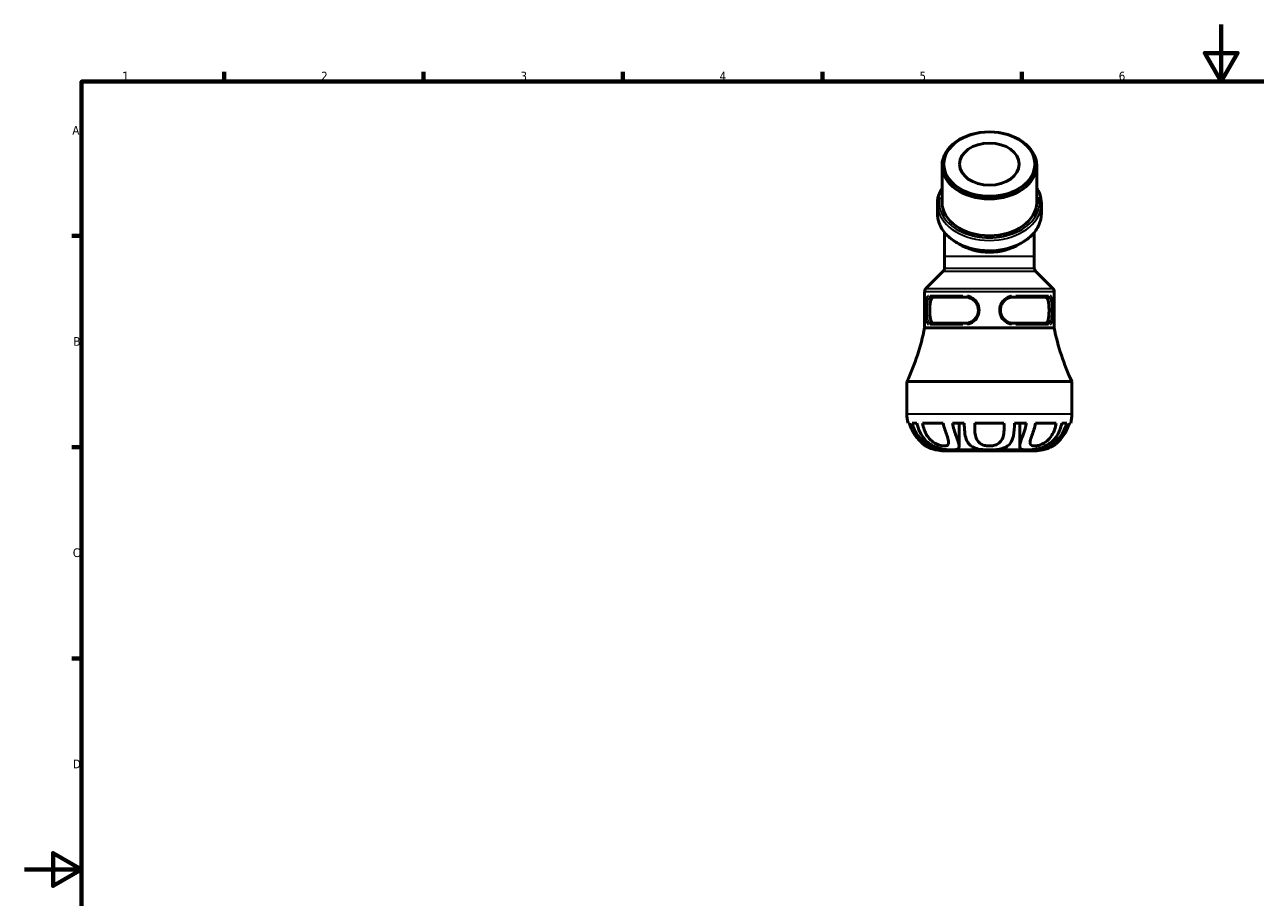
# Model space of a CAD drawing. Header units: millimetres. Extents: x 0 to 903, y -76 to 594.
# Tile 2 of 4: x 0 to 433, y 287 to 594. Entities that reach past the tile are written whole.
import ezdxf

# ---------------------------------------------------------------- set-up
doc = ezdxf.new("R2010")
doc.units = ezdxf.units.MM
for name, color, linetype, lineweight in [('Border (ANSI)', 7, 'Continuous', 70), ('Visible (ANSI)', 7, 'Continuous', 50), ('Visible Narrow (ANSI)', 7, 'Continuous', 35)]:
    doc.layers.add(name, color=color, linetype=linetype, lineweight=lineweight)
doc.styles.add('Note Text (ANSI)', font='tahoma.ttf')

# ---------------------------------------------------------------- blocks, each defined once
blk = doc.blocks.new('Borders Default Border')
at = {"layer": 'Border (ANSI)'}
for p, q in [((70.08, 574), (70.08, 577.45)), ((140.17, 574), (140.17, 577.45)), ((210.25, 574), (210.25, 577.45)), ((280.33, 574), (280.33, 577.45)), ((350.42, 574), (350.42, 577.45)), ((20, 519.75), (16.55, 519.75)), ((20, 445.5), (16.55, 445.5)), ((20, 371.25), (16.55, 371.25))]:
    blk.add_line(p, q, dxfattribs=at)
at = {"layer": 'Border (ANSI)', "flags": 128}
for points in [[(420.5, 594), (420.5, 574), (414.73, 584), (426.27, 584), (420.5, 574)], [(20, 20), (20, 574), (821, 574), (821, 20), (20, 20)], [(0, 297), (20, 297), (10, 302.77), (10, 291.23), (20, 297)]]:
    blk.add_lwpolyline(points, dxfattribs=at)
at = {"layer": 'Border (ANSI)', "color": 230, "true_color": 0xff0080, "char_height": 3.05, "attachment_point": 7, "style": 'Note Text (ANSI)'}
for s, insert in [('1', (34.35, 574.4)), ('2', (104.2, 574.4)), ('3', (174.26, 574.34)), ('4', (244.23, 574.4)), ('5', (314.48, 574.34)), ('6', (384.49, 574.34)), ('A', (16.78, 555.35)), ('B', (17.15, 481.1)), ('C', (16.95, 406.8)), ('D', (16.96, 332.6))]:
    blk.add_mtext(s, dxfattribs=dict(at, insert=insert))

msp = doc.modelspace()

# ---------------------------------------------------------------- linework, layer by layer
at = {"layer": 'Visible (ANSI)'}
for p, q in [((322.407, 544.509), (322.407, 531.526)), ((355.656, 544.509), (355.656, 531.526)), ((320.744, 531.074), (320.744, 527.595)), ((357.318, 531.074), (357.318, 527.595)), ((323.238, 512.612), (323.238, 508.444)), ((354.824, 512.612), (354.824, 508.444)), ((322.769, 507.312), (316.734, 501.277)), ((355.293, 507.312), (361.329, 501.277)), ((316.265, 500.145), (316.265, 487.412)), ((330.735, 498.212), (318.412, 498.212)), ((359.651, 498.212), (347.328, 498.212)), ((361.797, 500.145), (361.797, 487.412)), ((318.412, 489.032), (330.735, 489.032)), ((347.328, 489.032), (359.651, 489.032)), ((316.265, 487.412), (361.797, 487.412)), ((310.031, 468.512), (368.031, 468.512)), ((310.031, 468.512), (310.031, 457.212)), ((368.031, 468.512), (368.031, 457.212)), ((310.914, 453.932), (310.452, 453.932)), ((313.571, 453.932), (311.848, 453.932)), ((322.769, 453.932), (315.53, 453.932)), ((330.209, 453.932), (326.048, 453.932)), ((328.38, 445.787), (328.38, 453.932)), ((344.15, 453.932), (333.913, 453.932)), ((352.015, 453.932), (347.854, 453.932)), ((349.682, 445.787), (349.682, 453.932)), ((362.533, 453.932), (355.294, 453.932)), ((366.215, 453.932), (364.491, 453.932)), ((367.611, 453.932), (367.149, 453.932)), ((320.311, 444.5), (320.311, 445.459)), ((320.311, 444.5), (325.794, 444.5)), ((323.031, 444.212), (355.031, 444.212)), ((325.794, 444.5), (339.031, 444.5)), ((339.031, 444.5), (352.268, 444.5)), ((352.268, 444.5), (357.751, 444.5)), ((357.751, 444.5), (357.751, 445.459))]:
    msp.add_line(p, q, dxfattribs=at)
for centre, radius, start, end in [((321.638, 508.444), 1.6, 315, 0), ((356.424, 508.444), 1.6, 180, 225), ((317.865, 500.145), 1.6, 135, 180), ((360.197, 500.145), 1.6, 0, 45), ((237.002, 503.078), 80.796, 334.6713, 348.82026), ((441.06, 503.078), 80.796, 191.17974, 205.3287), ((323.031, 457.212), 13, 180, 194.61411), ((355.031, 457.212), 13, 345.38589, 0), ((323.031, 457.212), 13, 240.50763, 257.92272), ((355.031, 457.212), 13, 282.07728, 299.49237), ((323.031, 457.212), 13, 257.92272, 270), ((355.031, 457.212), 13, 270, 282.07728)]:
    msp.add_arc(centre, radius, start, end, dxfattribs=at)
for centre, major_axis in [((339.031, 544.509), (-16.624, 0)), ((339.031, 544.961), (-15.984, 0)), ((339.031, 544.961), (-10.473, 0))]:
    msp.add_ellipse(centre, major_axis=major_axis, ratio=0.7071068, dxfattribs=at)
for centre, major_axis, start_param, end_param in [((339.031, 531.526), (16.625, 0), 3.1415927, 6.2831853), ((339.031, 525.162), (-15.793, 0), 0.8264567, 2.3151359)]:
    msp.add_ellipse(centre, major_axis=major_axis, ratio=0.7071068, start_param=start_param, end_param=end_param, dxfattribs=at)
for points, knots in [([(320.744, 531.074), (320.744, 532.454), (321.05, 533.833), (321.857, 535.619), (322.114, 536.091), (322.407, 536.55)], [3.14159265, 3.14159265, 3.14159265, 3.14159265, 3.45096139, 3.45096139, 3.56549905, 3.56549905, 3.56549905, 3.56549905]), ([(355.656, 536.55), (356.084, 535.88), (356.434, 535.181), (357.109, 533.363), (357.318, 532.219), (357.318, 531.074)], [5.85927891, 5.85927891, 5.85927891, 5.85927891, 6.02651591, 6.02651591, 6.28318531, 6.28318531, 6.28318531, 6.28318531]), ([(357.318, 527.595), (357.318, 526.214), (357.013, 524.835), (355.825, 522.207), (354.935, 520.961), (352.649, 518.715), (351.244, 517.721), (348.065, 516.096), (346.288, 515.468), (342.55, 514.644), (340.589, 514.449), (336.68, 514.51), (334.732, 514.766), (331.045, 515.705), (329.306, 516.389), (326.214, 518.121), (324.861, 519.169), (322.693, 521.525), (321.872, 522.83), (320.954, 525.305), (320.744, 526.45), (320.744, 527.595)], [0, 0, 0, 0, 0.3093687, 0.3093687, 0.6236893, 0.6236893, 0.9448809, 0.9448809, 1.2686642, 1.2686642, 1.5927426, 1.5927426, 1.9167683, 1.9167683, 2.2408513, 2.2408513, 2.5644815, 2.5644815, 2.8849233, 2.8849233, 3.1415927, 3.1415927, 3.1415927, 3.1415927]), ([(323.238, 512.612), (323.238, 514.6), (323.238, 516.613), (323.238, 519.341), (323.238, 520.169), (323.238, 520.969)], [0, 0, 0, 0, 0.59618995, 0.59618995, 0.86382388, 0.86382388, 0.86382388, 0.86382388]), ([(354.824, 520.969), (354.824, 520.716), (354.824, 520.461), (354.824, 518.426), (354.824, 516.495), (354.824, 513.91), (354.824, 513.261), (354.824, 512.612)], [0.51132049, 0.51132049, 0.51132049, 0.51132049, 0.59618995, 0.59618995, 1.18161016, 1.18161016, 1.37608632, 1.37608632, 1.37608632, 1.37608632]), ([(319.365, 498.212), (319.143, 498.212), (318.93, 498.1), (318.582, 497.634), (318.447, 497.279), (318.254, 496.461), (318.183, 495.945), (318.094, 494.814), (318.075, 494.199), (318.075, 493.622)], [2.11662146, 2.11662146, 2.11662146, 2.11662146, 2.2912473, 2.2912473, 2.46587314, 2.46587314, 2.63882623, 2.63882623, 2.81177933, 2.81177933, 2.81177933, 2.81177933]), ([(330.735, 489.032), (330.965, 489.032), (331.197, 489.052), (331.653, 489.13), (331.877, 489.187), (332.314, 489.337), (332.526, 489.43), (332.936, 489.648), (333.133, 489.773), (333.508, 490.056), (333.686, 490.212), (334.017, 490.553), (334.17, 490.738), (334.448, 491.13), (334.572, 491.338), (334.788, 491.773), (334.879, 492), (335.025, 492.465), (335.079, 492.704), (335.151, 493.187), (335.167, 493.432), (335.161, 493.921), (335.139, 494.165), (335.057, 494.646), (334.997, 494.884), (334.84, 495.346), (334.744, 495.571), (334.518, 496.001), (334.388, 496.207), (334.1, 496.595), (333.941, 496.776), (333.6, 497.11), (333.418, 497.262), (333.036, 497.535), (332.836, 497.655), (332.423, 497.862), (332.21, 497.948), (331.579, 498.147), (331.153, 498.212), (330.735, 498.212)], [0, 0, 0, 0, 0.0842474, 0.0842474, 0.1662948, 0.1662948, 0.2470092, 0.2470092, 0.3272395, 0.3272395, 0.4075976, 0.4075976, 0.4884138, 0.4884138, 0.5697127, 0.5697127, 0.6513557, 0.6513557, 0.7331547, 0.7331547, 0.8149801, 0.8149801, 0.8968108, 0.8968108, 0.9786359, 0.9786359, 1.0604216, 1.0604216, 1.1420263, 1.1420263, 1.2232562, 1.2232562, 1.3039914, 1.3039914, 1.3842955, 1.3842955, 1.4645558, 1.4645558, 1.6179406, 1.6179406, 1.6179406, 1.6179406]), ([(347.328, 498.212), (347.098, 498.212), (346.866, 498.193), (346.409, 498.115), (346.185, 498.058), (345.749, 497.908), (345.536, 497.815), (345.127, 497.597), (344.929, 497.471), (344.555, 497.189), (344.377, 497.033), (344.046, 496.692), (343.892, 496.507), (343.614, 496.115), (343.49, 495.906), (343.274, 495.472), (343.183, 495.245), (343.038, 494.78), (342.983, 494.541), (342.912, 494.058), (342.895, 493.813), (342.901, 493.324), (342.923, 493.08), (343.005, 492.598), (343.066, 492.361), (343.222, 491.899), (343.319, 491.674), (343.545, 491.243), (343.675, 491.037), (343.963, 490.65), (344.121, 490.469), (344.462, 490.135), (344.644, 489.982), (345.027, 489.71), (345.227, 489.589), (345.64, 489.383), (345.853, 489.297), (346.483, 489.098), (346.909, 489.032), (347.328, 489.032)], [0, 0, 0, 0, 0.084251, 0.084251, 0.1662904, 0.1662904, 0.2470009, 0.2470009, 0.3272294, 0.3272294, 0.4075865, 0.4075865, 0.4884034, 0.4884034, 0.5697012, 0.5697012, 0.651346, 0.651346, 0.733143, 0.733143, 0.8149697, 0.8149697, 0.8967999, 0.8967999, 0.9786243, 0.9786243, 1.0604118, 1.0604118, 1.1420148, 1.1420148, 1.2232462, 1.2232462, 1.30398, 1.30398, 1.3842858, 1.3842858, 1.4645471, 1.4645471, 1.6179406, 1.6179406, 1.6179406, 1.6179406]), ([(359.988, 493.622), (359.988, 494.199), (359.969, 494.814), (359.88, 495.945), (359.809, 496.461), (359.616, 497.279), (359.48, 497.634), (359.133, 498.1), (358.92, 498.212), (358.698, 498.212)], [2.81176092, 2.81176092, 2.81176092, 2.81176092, 2.98471402, 2.98471402, 3.15766712, 3.15766712, 3.33229296, 3.33229296, 3.50691879, 3.50691879, 3.50691879, 3.50691879]), ([(318.075, 493.622), (318.075, 493.046), (318.094, 492.431), (318.183, 491.3), (318.254, 490.784), (318.447, 489.966), (318.582, 489.611), (318.93, 489.145), (319.143, 489.032), (319.365, 489.032)], [1.40588046, 1.40588046, 1.40588046, 1.40588046, 1.57883356, 1.57883356, 1.75178666, 1.75178666, 1.92641249, 1.92641249, 2.10103833, 2.10103833, 2.10103833, 2.10103833]), ([(358.698, 489.032), (358.92, 489.032), (359.133, 489.145), (359.48, 489.611), (359.616, 489.966), (359.809, 490.784), (359.88, 491.3), (359.969, 492.431), (359.988, 493.046), (359.988, 493.622)], [0.71072259, 0.71072259, 0.71072259, 0.71072259, 0.88534843, 0.88534843, 1.05997427, 1.05997427, 1.23292736, 1.23292736, 1.40588046, 1.40588046, 1.40588046, 1.40588046]), ([(310.914, 453.932), (311.148, 453.067), (311.47, 452.231), (312.269, 450.627), (312.746, 449.863), (313.712, 448.575), (314.184, 448.038), (315.01, 447.205), (315.36, 446.891), (315.983, 446.37), (316.242, 446.177), (316.556, 445.948), (316.631, 445.897), (316.631, 445.897)], [-3.10858, -3.10858, -3.10858, -3.10858, -2.7725896, -2.7725896, -2.4327835, -2.4327835, -2.1467136, -2.1467136, -1.9224192, -1.9224192, -1.6914702, -1.6914702, -1.4959547, -1.4959547, -1.4959547, -1.4959547]), ([(320.311, 444.5), (320.311, 444.5), (320.221, 444.527), (319.881, 444.647), (319.646, 444.736), (318.963, 445.047), (318.486, 445.294), (317.462, 445.953), (316.945, 446.334), (315.584, 447.509), (314.739, 448.404), (313.061, 450.763), (312.298, 452.267), (311.848, 453.932)], [-1.9904021, -1.9904021, -1.9904021, -1.9904021, -1.7402062, -1.7402062, -1.5089266, -1.5089266, -1.2115786, -1.2115786, -0.9444206, -0.9444206, -0.5175752, -0.5175752, 0, 0, 0, 0]), ([(313.571, 453.932), (313.783, 452.869), (314.102, 451.849), (315.022, 449.861), (315.64, 448.913), (317.005, 447.441), (317.677, 446.881), (319.057, 446.008), (319.725, 445.68), (321.346, 445.066), (322.278, 444.845), (324.14, 444.555), (325.035, 444.5), (325.794, 444.5)], [-1.7959521, -1.7959521, -1.7959521, -1.7959521, -1.4687778, -1.4687778, -1.1163082, -1.1163082, -0.8482196, -0.8482196, -0.6236961, -0.6236961, -0.3258902, -0.3258902, -0.003664, -0.003664, -0.003664, -0.003664]), ([(322.769, 453.932), (323.113, 452.312), (323.644, 450.867), (324.347, 448.835), (324.558, 448.178), (324.715, 447.26), (324.723, 446.932), (324.567, 446.418), (324.418, 446.229), (323.943, 445.967), (323.619, 445.9), (322.839, 445.894), (322.399, 445.95), (321.399, 446.198), (320.849, 446.4), (319.777, 446.943), (319.274, 447.274), (318.172, 448.187), (317.591, 448.834), (316.307, 450.854), (315.807, 452.305), (315.53, 453.932)], [-3.007419, -3.007419, -3.007419, -3.007419, -2.504276, -2.504276, -2.1763548, -2.1763548, -1.9439979, -1.9439979, -1.7296959, -1.7296959, -1.5094586, -1.5094586, -1.2977956, -1.2977956, -1.061354, -1.061354, -0.8286927, -0.8286927, -0.5059498, -0.5059498, 0, 0, 0, 0]), ([(325.794, 444.5), (326.351, 444.5), (326.832, 444.531), (327.576, 444.675), (327.852, 444.781), (328.273, 445.137), (328.378, 445.406), (328.383, 446.095), (328.307, 446.48), (327.975, 447.649), (327.648, 448.506), (326.847, 450.765), (326.353, 452.269), (326.048, 453.932)], [-1.9140315, -1.9140315, -1.9140315, -1.9140315, -1.6591987, -1.6591987, -1.4251544, -1.4251544, -1.1471047, -1.1471047, -0.9044137, -0.9044137, -0.5171138, -0.5171138, 0, 0, 0, 0]), ([(330.209, 453.932), (330.221, 452.869), (330.25, 451.849), (330.447, 449.925), (330.615, 449.031), (331.187, 447.516), (331.561, 446.89), (332.482, 445.966), (332.959, 445.637), (334.209, 445.053), (334.997, 444.845), (336.866, 444.556), (337.945, 444.5), (339.031, 444.5)], [-1.7923883, -1.7923883, -1.7923883, -1.7923883, -1.4651182, -1.4651182, -1.1346738, -1.1346738, -0.8373273, -0.8373273, -0.6080333, -0.6080333, -0.3259127, -0.3259127, 0, 0, 0, 0]), ([(344.15, 453.932), (344.176, 453.067), (344.197, 452.231), (344.137, 450.627), (344.055, 449.863), (343.697, 448.575), (343.454, 448.038), (342.811, 447.205), (342.46, 446.891), (341.591, 446.37), (341.083, 446.177), (339.991, 445.937), (339.431, 445.886), (338.328, 445.911), (337.799, 445.981), (336.742, 446.258), (336.243, 446.478), (335.411, 447.05), (335.084, 447.387), (334.48, 448.281), (334.243, 448.89), (333.84, 450.852), (333.864, 452.304), (333.913, 453.932)], [-3.10858, -3.10858, -3.10858, -3.10858, -2.7725896, -2.7725896, -2.4327835, -2.4327835, -2.1467136, -2.1467136, -1.9224192, -1.9224192, -1.6914702, -1.6914702, -1.4750201, -1.4750201, -1.2674713, -1.2674713, -1.031103, -1.031103, -0.8050177, -0.8050177, -0.5063319, -0.5063319, 0, 0, 0, 0]), ([(339.031, 444.5), (339.758, 444.5), (340.483, 444.527), (341.833, 444.647), (342.457, 444.736), (343.796, 445.047), (344.466, 445.294), (345.566, 445.953), (345.996, 446.334), (346.915, 447.509), (347.276, 448.404), (347.771, 450.763), (347.835, 452.267), (347.854, 453.932)], [-1.9904021, -1.9904021, -1.9904021, -1.9904021, -1.7402062, -1.7402062, -1.5089266, -1.5089266, -1.2115786, -1.2115786, -0.9444206, -0.9444206, -0.5175752, -0.5175752, 0, 0, 0, 0]), ([(352.015, 453.932), (351.82, 452.869), (351.543, 451.849), (350.909, 449.861), (350.552, 448.913), (350.033, 447.441), (349.85, 446.881), (349.673, 446.008), (349.656, 445.68), (349.817, 445.066), (350.057, 444.845), (350.894, 444.555), (351.509, 444.5), (352.268, 444.5)], [-1.7959521, -1.7959521, -1.7959521, -1.7959521, -1.4687778, -1.4687778, -1.1163082, -1.1163082, -0.8482196, -0.8482196, -0.6236961, -0.6236961, -0.3258902, -0.3258902, -0.003664, -0.003664, -0.003664, -0.003664]), ([(352.268, 444.5), (352.825, 444.5), (353.456, 444.531), (354.761, 444.675), (355.422, 444.781), (356.904, 445.137), (357.707, 445.406), (359.162, 446.095), (359.799, 446.48), (361.325, 447.649), (362.105, 448.506), (363.576, 450.765), (364.16, 452.269), (364.491, 453.932)], [-1.9140315, -1.9140315, -1.9140315, -1.9140315, -1.6591987, -1.6591987, -1.4251544, -1.4251544, -1.1471047, -1.1471047, -0.9044137, -0.9044137, -0.5171138, -0.5171138, 0, 0, 0, 0]), ([(362.533, 453.932), (362.257, 452.312), (361.76, 450.867), (360.475, 448.835), (359.884, 448.178), (358.77, 447.26), (358.266, 446.932), (357.245, 446.418), (356.747, 446.229), (355.768, 445.967), (355.304, 445.9), (354.511, 445.894), (354.189, 445.95), (353.668, 446.198), (353.499, 446.4), (353.339, 446.943), (353.348, 447.274), (353.508, 448.187), (353.716, 448.834), (354.413, 450.854), (354.948, 452.305), (355.294, 453.932)], [-3.007419, -3.007419, -3.007419, -3.007419, -2.504276, -2.504276, -2.1763548, -2.1763548, -1.9439979, -1.9439979, -1.7296959, -1.7296959, -1.5094586, -1.5094586, -1.2977956, -1.2977956, -1.061354, -1.061354, -0.8286927, -0.8286927, -0.5059498, -0.5059498, 0, 0, 0, 0]), ([(366.215, 453.932), (365.927, 452.869), (365.506, 451.849), (364.443, 449.925), (363.803, 449.031), (362.469, 447.516), (361.798, 446.89), (360.623, 445.966), (360.13, 445.637), (359.132, 445.053), (358.672, 444.845), (357.954, 444.556), (357.751, 444.5), (357.751, 444.5)], [-1.7923883, -1.7923883, -1.7923883, -1.7923883, -1.4651182, -1.4651182, -1.1346738, -1.1346738, -0.8373273, -0.8373273, -0.6080333, -0.6080333, -0.3259127, -0.3259127, 0, 0, 0, 0]), ([(361.431, 445.897), (361.431, 445.897), (361.432, 445.898), (361.451, 445.911), (361.553, 445.981), (361.93, 446.258), (362.217, 446.478), (362.882, 447.05), (363.243, 447.387), (364.098, 448.281), (364.614, 448.89), (365.975, 450.852), (366.708, 452.304), (367.149, 453.932)], [-1.4959547, -1.4959547, -1.4959547, -1.4959547, -1.4750201, -1.4750201, -1.2674713, -1.2674713, -1.031103, -1.031103, -0.8050177, -0.8050177, -0.5063319, -0.5063319, 0, 0, 0, 0])]:
    msp.add_open_spline(points, degree=3, knots=knots, dxfattribs=at)
at = {"layer": 'Visible Narrow (ANSI)'}
for p, q in [((323.432, 512.612), (354.63, 512.612)), ((322.97, 507.312), (355.093, 507.312)), ((323.432, 508.444), (354.63, 508.444)), ((316.545, 500.145), (361.517, 500.145)), ((317.008, 501.277), (361.054, 501.277)), ((318.27, 498.752), (329.689, 498.752)), ((348.373, 498.752), (359.792, 498.752)), ((329.689, 488.492), (318.27, 488.492)), ((359.792, 488.492), (348.373, 488.492)), ((310.388, 457.212), (367.674, 457.212))]:
    msp.add_line(p, q, dxfattribs=at)
for centre, major_axis, ratio, start_param, end_param in [((339.031, 531.526), (17.647, 0), 0.7071068, 2.9908052, 6.4339727), ((339.031, 531.074), (18.287, 0), 0.7071068, 3.2986723, 6.1261057), ((339.031, 527.595), (18.287, 0), 0.7071068, 3.2986723, 6.1261057), ((318.412, 498.752), (0, -0.54), 0.9277184, 4.7909288, 6.2046455), ((330.735, 498.752), (0, -0.54), 0.3732809, 4.7909288, 6.2046455), ((347.328, 498.752), (0, -0.54), 0.3732809, 0.0785398, 1.4922565), ((359.651, 498.752), (0, -0.54), 0.9277184, 0.0785398, 1.4922565), ((318.412, 488.492), (0, 0.54), 0.9277184, 0.0785398, 1.4922565), ((330.735, 488.492), (0, 0.54), 0.3732809, 0.0785398, 1.4922565), ((347.328, 488.492), (0, 0.54), 0.3732809, 4.7909288, 6.2046455), ((359.651, 488.492), (0, 0.54), 0.9277184, 4.7909288, 6.2046455)]:
    msp.add_ellipse(centre, major_axis=major_axis, ratio=ratio, start_param=start_param, end_param=end_param, dxfattribs=at)
for points, knots in [([(317.616, 498.691), (317.594, 498.681), (317.571, 498.67), (317.371, 498.556), (317.216, 498.372), (316.921, 497.777), (316.798, 497.314), (316.605, 496.078), (316.551, 495.259), (316.509, 493.512), (316.523, 492.583), (316.639, 490.851), (316.749, 490.062), (317.105, 489.004), (317.335, 488.683), (317.617, 488.555)], [0.080897, 0.080897, 0.080897, 0.080897, 0.1006733, 0.1006733, 0.2617505, 0.2617505, 0.4711508, 0.4711508, 0.730439, 0.730439, 1.0014241, 1.0014241, 1.2887996, 1.2887996, 1.5370435, 1.5370435, 1.5370435, 1.5370435]), ([(318.14, 489.089), (317.878, 489.203), (317.668, 489.49), (317.347, 490.437), (317.251, 491.143), (317.15, 492.692), (317.139, 493.523), (317.175, 495.087), (317.221, 495.82), (317.392, 496.925), (317.502, 497.34), (317.77, 497.872), (317.912, 498.036), (318.097, 498.138), (318.118, 498.148), (318.139, 498.157)], [-1.5370435, -1.5370435, -1.5370435, -1.5370435, -1.2887996, -1.2887996, -1.0014241, -1.0014241, -0.730439, -0.730439, -0.4711508, -0.4711508, -0.2617505, -0.2617505, -0.1006733, -0.1006733, -0.080897, -0.080897, -0.080897, -0.080897]), ([(331.304, 488.556), (332.145, 488.692), (332.97, 489.048), (334.481, 490.243), (335.104, 491.151), (335.695, 493.109), (335.694, 494.145), (335.159, 495.907), (334.707, 496.654), (333.52, 497.839), (332.79, 498.28), (331.781, 498.597), (331.543, 498.653), (331.304, 498.691)], [0.080897, 0.080897, 0.080897, 0.080897, 0.345668, 0.345668, 0.6603471, 0.6603471, 0.9585548, 0.9585548, 1.2120866, 1.2120866, 1.4618429, 1.4618429, 1.5370435, 1.5370435, 1.5370435, 1.5370435]), ([(346.758, 498.691), (346.695, 498.681), (346.633, 498.67), (346.061, 498.556), (345.56, 498.372), (344.491, 497.777), (343.95, 497.314), (342.99, 496.078), (342.633, 495.259), (342.36, 493.512), (342.465, 492.583), (343.154, 490.851), (343.766, 490.062), (345.196, 489.004), (345.97, 488.683), (346.758, 488.555)], [0.080897, 0.080897, 0.080897, 0.080897, 0.1006732, 0.1006732, 0.2617504, 0.2617504, 0.4711508, 0.4711508, 0.730439, 0.730439, 1.0014241, 1.0014241, 1.2887996, 1.2887996, 1.5370435, 1.5370435, 1.5370435, 1.5370435]), ([(359.923, 498.157), (360.003, 498.123), (360.078, 498.073), (360.379, 497.79), (360.549, 497.396), (360.784, 496.335), (360.849, 495.666), (360.924, 494.09), (360.924, 493.163), (360.842, 491.412), (360.751, 490.599), (360.421, 489.53), (360.201, 489.211), (359.922, 489.089)], [-1.5370435, -1.5370435, -1.5370435, -1.5370435, -1.4618429, -1.4618429, -1.2120866, -1.2120866, -0.9585548, -0.9585548, -0.6603471, -0.6603471, -0.345668, -0.345668, -0.080897, -0.080897, -0.080897, -0.080897]), ([(360.445, 488.556), (360.746, 488.692), (360.987, 489.048), (361.354, 490.243), (361.458, 491.151), (361.553, 493.109), (361.553, 494.145), (361.467, 495.907), (361.391, 496.654), (361.128, 497.839), (360.94, 498.28), (360.613, 498.597), (360.532, 498.653), (360.446, 498.691)], [0.080897, 0.080897, 0.080897, 0.080897, 0.345668, 0.345668, 0.6603471, 0.6603471, 0.9585548, 0.9585548, 1.2120866, 1.2120866, 1.4618429, 1.4618429, 1.5370435, 1.5370435, 1.5370435, 1.5370435])]:
    msp.add_open_spline(points, degree=3, knots=knots, dxfattribs=at)

# ---------------------------------------------------------------- block references
msp.add_blockref('Borders Default Border', (0, 0))

doc.saveas('drawing.dxf')
